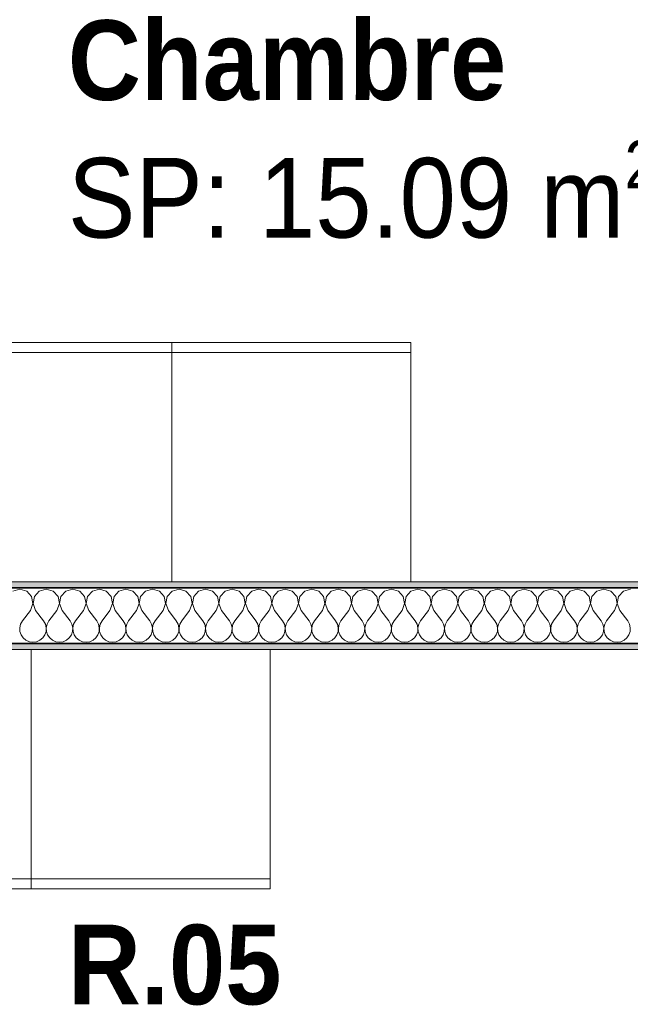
# Model space of a CAD drawing. Header units: centimetres. Extents: x -7.1 to 26.5, y -14.7 to 18.1.
# Tile 41 of 186: x 3.7 to 5.2, y 5.7 to 8.2. Entities that reach past the tile are written whole.
import ezdxf

# ---------------------------------------------------------------- set-up
doc = ezdxf.new("R2010")
doc.units = ezdxf.units.CM
doc.header["$LTSCALE"] = 10
doc.linetypes.add('AUSGEZOGEN', pattern=[0])
for name, color, linetype in [('XR$1$015 Murs intérieurs', 7, 'Continuous'), ('XR$1$015 Murs intérieurs – Lignes de séparation des couches', 7, 'Continuous'), ('XR$1$065 Mobilier installé', 7, 'Continuous'), ('XR$1$080 Définition des locaux – Contour', 7, 'Continuous'), ('XR$2$080 Définition des locaux – Texte', 7, 'Continuous'), ('XR$3$015 Murs intérieurs – Hachures des composants', 7, 'Continuous')]:
    doc.layers.add(name, color=color, linetype=linetype)
doc.styles.add('ARIAL', font='arial.ttf')

# ---------------------------------------------------------------- blocks, each defined once
blk = doc.blocks.new('COMPLEXOBJECT_162')
at = {"layer": 'XR$3$015 Murs intérieurs – Hachures des composants', "color": 8, "linetype": 'AUSGEZOGEN', "lineweight": 13, "transparency": 33554687}
for p, q in [((3.7, 6.7652), (3.6825, 6.7602)), ((3.7175, 6.7602), (3.7, 6.7652)), ((3.7298, 6.7467), (3.7175, 6.7602)), ((3.7332, 6.7288), (3.7298, 6.7467)), ((3.7369, 6.7467), (3.7335, 6.7288)), ((3.7491, 6.7602), (3.7369, 6.7467)), ((3.7667, 6.7652), (3.7491, 6.7602)), ((3.7842, 6.7602), (3.7667, 6.7652)), ((3.7965, 6.7467), (3.7842, 6.7602)), ((3.7999, 6.7288), (3.7965, 6.7467)), ((3.8035, 6.7467), (3.8001, 6.7288)), ((3.8158, 6.7602), (3.8035, 6.7467)), ((3.8333, 6.7652), (3.8158, 6.7602)), ((3.8509, 6.7602), (3.8333, 6.7652)), ((3.8631, 6.7467), (3.8509, 6.7602)), ((3.8665, 6.7288), (3.8631, 6.7467)), ((3.8702, 6.7467), (3.8668, 6.7288)), ((3.8825, 6.7602), (3.8702, 6.7467)), ((3.9, 6.7652), (3.8825, 6.7602)), ((3.9175, 6.7602), (3.9, 6.7652)), ((3.9298, 6.7467), (3.9175, 6.7602)), ((3.9332, 6.7288), (3.9298, 6.7467)), ((3.9369, 6.7467), (3.9335, 6.7288)), ((3.9491, 6.7602), (3.9369, 6.7467)), ((3.9667, 6.7652), (3.9491, 6.7602)), ((3.9842, 6.7602), (3.9667, 6.7652)), ((3.9965, 6.7467), (3.9842, 6.7602)), ((3.9999, 6.7288), (3.9965, 6.7467)), ((4.0035, 6.7467), (4.0001, 6.7288)), ((4.0158, 6.7602), (4.0035, 6.7467)), ((4.0333, 6.7652), (4.0158, 6.7602)), ((4.0509, 6.7602), (4.0333, 6.7652)), ((4.0631, 6.7467), (4.0509, 6.7602)), ((4.0665, 6.7288), (4.0631, 6.7467)), ((4.0702, 6.7467), (4.0668, 6.7288)), ((4.0825, 6.7602), (4.0702, 6.7467)), ((4.1, 6.7652), (4.0825, 6.7602)), ((4.1175, 6.7602), (4.1, 6.7652)), ((4.1298, 6.7467), (4.1175, 6.7602)), ((4.1332, 6.7288), (4.1298, 6.7467)), ((4.1369, 6.7467), (4.1335, 6.7288)), ((4.1491, 6.7602), (4.1369, 6.7467)), ((4.1667, 6.7652), (4.1491, 6.7602)), ((4.1842, 6.7602), (4.1667, 6.7652)), ((4.1965, 6.7467), (4.1842, 6.7602)), ((4.1999, 6.7288), (4.1965, 6.7467)), ((4.2035, 6.7467), (4.2001, 6.7288)), ((4.2158, 6.7602), (4.2035, 6.7467)), ((4.2333, 6.7652), (4.2158, 6.7602)), ((4.2509, 6.7602), (4.2333, 6.7652)), ((4.2631, 6.7467), (4.2509, 6.7602)), ((4.2665, 6.7288), (4.2631, 6.7467)), ((4.2702, 6.7467), (4.2668, 6.7288)), ((4.2825, 6.7602), (4.2702, 6.7467)), ((4.3, 6.7652), (4.2825, 6.7602)), ((4.3175, 6.7602), (4.3, 6.7652)), ((4.3298, 6.7467), (4.3175, 6.7602)), ((4.3332, 6.7288), (4.3298, 6.7467)), ((4.3369, 6.7467), (4.3335, 6.7288)), ((4.3491, 6.7602), (4.3369, 6.7467)), ((4.3667, 6.7652), (4.3491, 6.7602)), ((4.3842, 6.7602), (4.3667, 6.7652)), ((4.3965, 6.7467), (4.3842, 6.7602)), ((4.3999, 6.7288), (4.3965, 6.7467)), ((4.4035, 6.7467), (4.4001, 6.7288)), ((4.4158, 6.7602), (4.4035, 6.7467)), ((4.4333, 6.7652), (4.4158, 6.7602)), ((4.4509, 6.7602), (4.4333, 6.7652)), ((4.4631, 6.7467), (4.4509, 6.7602)), ((4.4665, 6.7288), (4.4631, 6.7467)), ((4.4702, 6.7467), (4.4668, 6.7288)), ((4.4825, 6.7602), (4.4702, 6.7467)), ((4.5, 6.7652), (4.4825, 6.7602)), ((4.5175, 6.7602), (4.5, 6.7652)), ((4.5298, 6.7467), (4.5175, 6.7602)), ((4.5332, 6.7288), (4.5298, 6.7467)), ((4.5369, 6.7467), (4.5335, 6.7288)), ((4.5491, 6.7602), (4.5369, 6.7467)), ((4.5667, 6.7652), (4.5491, 6.7602)), ((4.5842, 6.7602), (4.5667, 6.7652)), ((4.5965, 6.7467), (4.5842, 6.7602)), ((4.5999, 6.7288), (4.5965, 6.7467)), ((4.6035, 6.7467), (4.6001, 6.7288)), ((4.6158, 6.7602), (4.6035, 6.7467)), ((4.6333, 6.7652), (4.6158, 6.7602)), ((4.6509, 6.7602), (4.6333, 6.7652)), ((4.6631, 6.7467), (4.6509, 6.7602)), ((4.6665, 6.7288), (4.6631, 6.7467)), ((4.6702, 6.7467), (4.6668, 6.7288)), ((4.6825, 6.7602), (4.6702, 6.7467)), ((4.7, 6.7652), (4.6825, 6.7602)), ((4.7175, 6.7602), (4.7, 6.7652)), ((4.7298, 6.7467), (4.7175, 6.7602)), ((4.7332, 6.7288), (4.7298, 6.7467)), ((4.7369, 6.7467), (4.7335, 6.7288)), ((4.7491, 6.7602), (4.7369, 6.7467)), ((4.7667, 6.7652), (4.7491, 6.7602)), ((4.7842, 6.7602), (4.7667, 6.7652)), ((4.7965, 6.7467), (4.7842, 6.7602)), ((4.7999, 6.7288), (4.7965, 6.7467)), ((4.8035, 6.7467), (4.8001, 6.7288)), ((4.8158, 6.7602), (4.8035, 6.7467)), ((4.8333, 6.7652), (4.8158, 6.7602)), ((4.8509, 6.7602), (4.8333, 6.7652)), ((4.8631, 6.7467), (4.8509, 6.7602)), ((4.8665, 6.7288), (4.8631, 6.7467)), ((4.8702, 6.7467), (4.8668, 6.7288)), ((4.8825, 6.7602), (4.8702, 6.7467)), ((4.9, 6.7652), (4.8825, 6.7602)), ((4.9175, 6.7602), (4.9, 6.7652)), ((4.9298, 6.7467), (4.9175, 6.7602)), ((4.9332, 6.7288), (4.9298, 6.7467)), ((4.9369, 6.7467), (4.9335, 6.7288)), ((4.9491, 6.7602), (4.9369, 6.7467)), ((4.9667, 6.7652), (4.9491, 6.7602)), ((4.9842, 6.7602), (4.9667, 6.7652)), ((4.9965, 6.7467), (4.9842, 6.7602)), ((4.9999, 6.7288), (4.9965, 6.7467)), ((5.0035, 6.7467), (5.0001, 6.7288)), ((5.0158, 6.7602), (5.0035, 6.7467)), ((5.0333, 6.7652), (5.0158, 6.7602)), ((5.0509, 6.7602), (5.0333, 6.7652)), ((5.0631, 6.7467), (5.0509, 6.7602)), ((5.0665, 6.7288), (5.0631, 6.7467)), ((5.0702, 6.7467), (5.0668, 6.7288)), ((5.0825, 6.7602), (5.0702, 6.7467)), ((5.1, 6.7652), (5.0825, 6.7602)), ((5.1175, 6.7602), (5.1, 6.7652)), ((5.1298, 6.7467), (5.1175, 6.7602)), ((5.1332, 6.7288), (5.1298, 6.7467)), ((5.1369, 6.7467), (5.1335, 6.7288)), ((5.1491, 6.7602), (5.1369, 6.7467)), ((5.1667, 6.7652), (5.1491, 6.7602)), ((5.1842, 6.7602), (5.1667, 6.7652)), ((5.1965, 6.7467), (5.1842, 6.7602)), ((5.1999, 6.7288), (5.1965, 6.7467)), ((5.2035, 6.7467), (5.2001, 6.7288)), ((5.2158, 6.7602), (5.2035, 6.7467)), ((5.2333, 6.7652), (5.2158, 6.7602)), ((3.7267, 6.7118), (3.7332, 6.7288)), ((3.7335, 6.7288), (3.74, 6.7118)), ((3.7933, 6.7118), (3.7999, 6.7288)), ((3.8001, 6.7288), (3.8067, 6.7118)), ((3.86, 6.7118), (3.8665, 6.7288)), ((3.8668, 6.7288), (3.8733, 6.7118)), ((3.9267, 6.7118), (3.9332, 6.7288)), ((3.9335, 6.7288), (3.94, 6.7118)), ((3.9933, 6.7118), (3.9999, 6.7288)), ((4.0001, 6.7288), (4.0067, 6.7118)), ((4.06, 6.7118), (4.0665, 6.7288)), ((4.0668, 6.7288), (4.0733, 6.7118)), ((4.1267, 6.7118), (4.1332, 6.7288)), ((4.1335, 6.7288), (4.14, 6.7118)), ((4.1933, 6.7118), (4.1999, 6.7288)), ((4.2001, 6.7288), (4.2067, 6.7118)), ((4.26, 6.7118), (4.2665, 6.7288)), ((4.2668, 6.7288), (4.2733, 6.7118)), ((4.3267, 6.7118), (4.3332, 6.7288)), ((4.3335, 6.7288), (4.34, 6.7118)), ((4.3933, 6.7118), (4.3999, 6.7288)), ((4.4001, 6.7288), (4.4067, 6.7118)), ((4.46, 6.7118), (4.4665, 6.7288)), ((4.4668, 6.7288), (4.4733, 6.7118)), ((4.5267, 6.7118), (4.5332, 6.7288)), ((4.5335, 6.7288), (4.54, 6.7118)), ((4.5933, 6.7118), (4.5999, 6.7288)), ((4.6001, 6.7288), (4.6067, 6.7118)), ((4.66, 6.7118), (4.6665, 6.7288)), ((4.6668, 6.7288), (4.6733, 6.7118)), ((4.7267, 6.7118), (4.7332, 6.7288)), ((4.7335, 6.7288), (4.74, 6.7118)), ((4.7933, 6.7118), (4.7999, 6.7288)), ((4.8001, 6.7288), (4.8067, 6.7118)), ((4.86, 6.7118), (4.8665, 6.7288)), ((4.8668, 6.7288), (4.8733, 6.7118)), ((4.9267, 6.7118), (4.9332, 6.7288)), ((4.9335, 6.7288), (4.94, 6.7118)), ((4.9933, 6.7118), (4.9999, 6.7288)), ((5.0001, 6.7288), (5.0067, 6.7118)), ((5.06, 6.7118), (5.0665, 6.7288)), ((5.0668, 6.7288), (5.0733, 6.7118)), ((5.1267, 6.7118), (5.1332, 6.7288)), ((5.1335, 6.7288), (5.14, 6.7118)), ((5.1933, 6.7118), (5.1999, 6.7288)), ((5.2001, 6.7288), (5.2067, 6.7118)), ((3.7267, 6.7118), (3.7067, 6.6852)), ((3.74, 6.7118), (3.76, 6.6852)), ((3.7933, 6.7118), (3.7733, 6.6852)), ((3.8067, 6.7118), (3.8267, 6.6852)), ((3.86, 6.7118), (3.84, 6.6852)), ((3.8733, 6.7118), (3.8933, 6.6852)), ((3.9267, 6.7118), (3.9067, 6.6852)), ((3.94, 6.7118), (3.96, 6.6852)), ((3.9933, 6.7118), (3.9733, 6.6852)), ((4.0067, 6.7118), (4.0267, 6.6852)), ((4.06, 6.7118), (4.04, 6.6852)), ((4.0733, 6.7118), (4.0933, 6.6852)), ((4.1267, 6.7118), (4.1067, 6.6852)), ((4.14, 6.7118), (4.16, 6.6852)), ((4.1933, 6.7118), (4.1733, 6.6852)), ((4.2067, 6.7118), (4.2267, 6.6852)), ((4.26, 6.7118), (4.24, 6.6852)), ((4.2733, 6.7118), (4.2933, 6.6852)), ((4.3267, 6.7118), (4.3067, 6.6852)), ((4.34, 6.7118), (4.36, 6.6852)), ((4.3933, 6.7118), (4.3733, 6.6852)), ((4.4067, 6.7118), (4.4267, 6.6852)), ((4.46, 6.7118), (4.44, 6.6852)), ((4.4733, 6.7118), (4.4933, 6.6852)), ((4.5267, 6.7118), (4.5067, 6.6852)), ((4.54, 6.7118), (4.56, 6.6852)), ((4.5933, 6.7118), (4.5733, 6.6852)), ((4.6067, 6.7118), (4.6267, 6.6852)), ((4.66, 6.7118), (4.64, 6.6852)), ((4.6733, 6.7118), (4.6933, 6.6852)), ((4.7267, 6.7118), (4.7067, 6.6852)), ((4.74, 6.7118), (4.76, 6.6852)), ((4.7933, 6.7118), (4.7733, 6.6852)), ((4.8067, 6.7118), (4.8267, 6.6852)), ((4.86, 6.7118), (4.84, 6.6852)), ((4.8733, 6.7118), (4.8933, 6.6852)), ((4.9267, 6.7118), (4.9067, 6.6852)), ((4.94, 6.7118), (4.96, 6.6852)), ((4.9933, 6.7118), (4.9733, 6.6852)), ((5.0067, 6.7118), (5.0267, 6.6852)), ((5.06, 6.7118), (5.04, 6.6852)), ((5.0733, 6.7118), (5.0933, 6.6852)), ((5.1267, 6.7118), (5.1067, 6.6852)), ((5.14, 6.7118), (5.16, 6.6852)), ((5.1933, 6.7118), (5.1733, 6.6852)), ((5.2067, 6.7118), (5.2267, 6.6852)), ((3.7022, 6.6771), (3.7001, 6.6682)), ((3.7067, 6.6852), (3.7022, 6.6771)), ((3.7645, 6.6771), (3.76, 6.6852)), ((3.7665, 6.6682), (3.7645, 6.6771)), ((3.7689, 6.6771), (3.7668, 6.6682)), ((3.7733, 6.6852), (3.7689, 6.6771)), ((3.8311, 6.6771), (3.8267, 6.6852)), ((3.8332, 6.6682), (3.8311, 6.6771)), ((3.8355, 6.6771), (3.8335, 6.6682)), ((3.84, 6.6852), (3.8355, 6.6771)), ((3.8978, 6.6771), (3.8933, 6.6852)), ((3.8999, 6.6682), (3.8978, 6.6771)), ((3.9022, 6.6771), (3.9001, 6.6682)), ((3.9067, 6.6852), (3.9022, 6.6771)), ((3.9645, 6.6771), (3.96, 6.6852)), ((3.9665, 6.6682), (3.9645, 6.6771)), ((3.9689, 6.6771), (3.9668, 6.6682)), ((3.9733, 6.6852), (3.9689, 6.6771)), ((4.0311, 6.6771), (4.0267, 6.6852)), ((4.0332, 6.6682), (4.0311, 6.6771)), ((4.0355, 6.6771), (4.0335, 6.6682)), ((4.04, 6.6852), (4.0355, 6.6771)), ((4.0978, 6.6771), (4.0933, 6.6852)), ((4.0999, 6.6682), (4.0978, 6.6771)), ((4.1022, 6.6771), (4.1001, 6.6682)), ((4.1067, 6.6852), (4.1022, 6.6771)), ((4.1645, 6.6771), (4.16, 6.6852)), ((4.1665, 6.6682), (4.1645, 6.6771)), ((4.1689, 6.6771), (4.1668, 6.6682)), ((4.1733, 6.6852), (4.1689, 6.6771)), ((4.2311, 6.6771), (4.2267, 6.6852)), ((4.2332, 6.6682), (4.2311, 6.6771)), ((4.2355, 6.6771), (4.2335, 6.6682)), ((4.24, 6.6852), (4.2355, 6.6771)), ((4.2978, 6.6771), (4.2933, 6.6852)), ((4.2999, 6.6682), (4.2978, 6.6771)), ((4.3022, 6.6771), (4.3001, 6.6682)), ((4.3067, 6.6852), (4.3022, 6.6771)), ((4.3645, 6.6771), (4.36, 6.6852)), ((4.3665, 6.6682), (4.3645, 6.6771)), ((4.3689, 6.6771), (4.3668, 6.6682)), ((4.3733, 6.6852), (4.3689, 6.6771)), ((4.4311, 6.6771), (4.4267, 6.6852)), ((4.4332, 6.6682), (4.4311, 6.6771)), ((4.4355, 6.6771), (4.4335, 6.6682)), ((4.44, 6.6852), (4.4355, 6.6771)), ((4.4978, 6.6771), (4.4933, 6.6852)), ((4.4999, 6.6682), (4.4978, 6.6771)), ((4.5022, 6.6771), (4.5001, 6.6682)), ((4.5067, 6.6852), (4.5022, 6.6771)), ((4.5645, 6.6771), (4.56, 6.6852)), ((4.5665, 6.6682), (4.5645, 6.6771)), ((4.5689, 6.6771), (4.5668, 6.6682)), ((4.5733, 6.6852), (4.5689, 6.6771)), ((4.6311, 6.6771), (4.6267, 6.6852)), ((4.6332, 6.6682), (4.6311, 6.6771)), ((4.6355, 6.6771), (4.6335, 6.6682)), ((4.64, 6.6852), (4.6355, 6.6771)), ((4.6978, 6.6771), (4.6933, 6.6852)), ((4.6999, 6.6682), (4.6978, 6.6771)), ((4.7022, 6.6771), (4.7001, 6.6682)), ((4.7067, 6.6852), (4.7022, 6.6771)), ((4.7645, 6.6771), (4.76, 6.6852)), ((4.7665, 6.6682), (4.7645, 6.6771)), ((4.7689, 6.6771), (4.7668, 6.6682)), ((4.7733, 6.6852), (4.7689, 6.6771)), ((4.8311, 6.6771), (4.8267, 6.6852)), ((4.8332, 6.6682), (4.8311, 6.6771)), ((4.8355, 6.6771), (4.8335, 6.6682)), ((4.84, 6.6852), (4.8355, 6.6771)), ((4.8978, 6.6771), (4.8933, 6.6852)), ((4.8999, 6.6682), (4.8978, 6.6771)), ((4.9022, 6.6771), (4.9001, 6.6682)), ((4.9067, 6.6852), (4.9022, 6.6771)), ((4.9645, 6.6771), (4.96, 6.6852)), ((4.9665, 6.6682), (4.9645, 6.6771)), ((4.9689, 6.6771), (4.9668, 6.6682)), ((4.9733, 6.6852), (4.9689, 6.6771)), ((5.0311, 6.6771), (5.0267, 6.6852)), ((5.0332, 6.6682), (5.0311, 6.6771)), ((5.0355, 6.6771), (5.0335, 6.6682)), ((5.04, 6.6852), (5.0355, 6.6771)), ((5.0978, 6.6771), (5.0933, 6.6852)), ((5.0999, 6.6682), (5.0978, 6.6771)), ((5.1022, 6.6771), (5.1001, 6.6682)), ((5.1067, 6.6852), (5.1022, 6.6771)), ((5.1645, 6.6771), (5.16, 6.6852)), ((5.1665, 6.6682), (5.1645, 6.6771)), ((5.1689, 6.6771), (5.1668, 6.6682)), ((5.1733, 6.6852), (5.1689, 6.6771)), ((5.2311, 6.6771), (5.2267, 6.6852)), ((5.2332, 6.6682), (5.2311, 6.6771)), ((3.7001, 6.6682), (3.7006, 6.659)), ((3.7006, 6.659), (3.7035, 6.6503)), ((3.7035, 6.6503), (3.7087, 6.6427)), ((3.7579, 6.6427), (3.7631, 6.6503)), ((3.7631, 6.6503), (3.7661, 6.659)), ((3.7661, 6.659), (3.7665, 6.6682)), ((3.7668, 6.6682), (3.7672, 6.659)), ((3.7672, 6.659), (3.7702, 6.6503)), ((3.7702, 6.6503), (3.7754, 6.6427)), ((3.8246, 6.6427), (3.8298, 6.6503)), ((3.8298, 6.6503), (3.8328, 6.659)), ((3.8328, 6.659), (3.8332, 6.6682)), ((3.8335, 6.6682), (3.8339, 6.659)), ((3.8339, 6.659), (3.8369, 6.6503)), ((3.8369, 6.6503), (3.8421, 6.6427)), ((3.8913, 6.6427), (3.8965, 6.6503)), ((3.8965, 6.6503), (3.8994, 6.659)), ((3.8994, 6.659), (3.8999, 6.6682)), ((3.9001, 6.6682), (3.9006, 6.659)), ((3.9006, 6.659), (3.9035, 6.6503)), ((3.9035, 6.6503), (3.9087, 6.6427)), ((3.9579, 6.6427), (3.9631, 6.6503)), ((3.9631, 6.6503), (3.9661, 6.659)), ((3.9661, 6.659), (3.9665, 6.6682)), ((3.9668, 6.6682), (3.9672, 6.659)), ((3.9672, 6.659), (3.9702, 6.6503)), ((3.9702, 6.6503), (3.9754, 6.6427)), ((4.0246, 6.6427), (4.0298, 6.6503)), ((4.0298, 6.6503), (4.0328, 6.659)), ((4.0328, 6.659), (4.0332, 6.6682)), ((4.0335, 6.6682), (4.0339, 6.659)), ((4.0339, 6.659), (4.0369, 6.6503)), ((4.0369, 6.6503), (4.0421, 6.6427)), ((4.0913, 6.6427), (4.0965, 6.6503)), ((4.0965, 6.6503), (4.0994, 6.659)), ((4.0994, 6.659), (4.0999, 6.6682)), ((4.1001, 6.6682), (4.1006, 6.659)), ((4.1006, 6.659), (4.1035, 6.6503)), ((4.1035, 6.6503), (4.1087, 6.6427)), ((4.1579, 6.6427), (4.1631, 6.6503)), ((4.1631, 6.6503), (4.1661, 6.659)), ((4.1661, 6.659), (4.1665, 6.6682)), ((4.1668, 6.6682), (4.1672, 6.659)), ((4.1672, 6.659), (4.1702, 6.6503)), ((4.1702, 6.6503), (4.1754, 6.6427)), ((4.2246, 6.6427), (4.2298, 6.6503)), ((4.2298, 6.6503), (4.2328, 6.659)), ((4.2328, 6.659), (4.2332, 6.6682)), ((4.2335, 6.6682), (4.2339, 6.659)), ((4.2339, 6.659), (4.2369, 6.6503)), ((4.2369, 6.6503), (4.2421, 6.6427)), ((4.2913, 6.6427), (4.2965, 6.6503)), ((4.2965, 6.6503), (4.2994, 6.659)), ((4.2994, 6.659), (4.2999, 6.6682)), ((4.3001, 6.6682), (4.3006, 6.659)), ((4.3006, 6.659), (4.3035, 6.6503)), ((4.3035, 6.6503), (4.3087, 6.6427)), ((4.3579, 6.6427), (4.3631, 6.6503)), ((4.3631, 6.6503), (4.3661, 6.659)), ((4.3661, 6.659), (4.3665, 6.6682)), ((4.3668, 6.6682), (4.3672, 6.659)), ((4.3672, 6.659), (4.3702, 6.6503)), ((4.3702, 6.6503), (4.3754, 6.6427)), ((4.4246, 6.6427), (4.4298, 6.6503)), ((4.4298, 6.6503), (4.4328, 6.659)), ((4.4328, 6.659), (4.4332, 6.6682)), ((4.4335, 6.6682), (4.4339, 6.659)), ((4.4339, 6.659), (4.4369, 6.6503)), ((4.4369, 6.6503), (4.4421, 6.6427)), ((4.4913, 6.6427), (4.4965, 6.6503)), ((4.4965, 6.6503), (4.4994, 6.659)), ((4.4994, 6.659), (4.4999, 6.6682)), ((4.5001, 6.6682), (4.5006, 6.659)), ((4.5006, 6.659), (4.5035, 6.6503)), ((4.5035, 6.6503), (4.5087, 6.6427)), ((4.5579, 6.6427), (4.5631, 6.6503)), ((4.5631, 6.6503), (4.5661, 6.659)), ((4.5661, 6.659), (4.5665, 6.6682)), ((4.5668, 6.6682), (4.5672, 6.659)), ((4.5672, 6.659), (4.5702, 6.6503)), ((4.5702, 6.6503), (4.5754, 6.6427)), ((4.6246, 6.6427), (4.6298, 6.6503)), ((4.6298, 6.6503), (4.6328, 6.659)), ((4.6328, 6.659), (4.6332, 6.6682)), ((4.6335, 6.6682), (4.6339, 6.659)), ((4.6339, 6.659), (4.6369, 6.6503)), ((4.6369, 6.6503), (4.6421, 6.6427)), ((4.6913, 6.6427), (4.6965, 6.6503)), ((4.6965, 6.6503), (4.6994, 6.659)), ((4.6994, 6.659), (4.6999, 6.6682)), ((4.7001, 6.6682), (4.7006, 6.659)), ((4.7006, 6.659), (4.7035, 6.6503)), ((4.7035, 6.6503), (4.7087, 6.6427)), ((4.7579, 6.6427), (4.7631, 6.6503)), ((4.7631, 6.6503), (4.7661, 6.659)), ((4.7661, 6.659), (4.7665, 6.6682)), ((4.7668, 6.6682), (4.7672, 6.659)), ((4.7672, 6.659), (4.7702, 6.6503)), ((4.7702, 6.6503), (4.7754, 6.6427)), ((4.8246, 6.6427), (4.8298, 6.6503)), ((4.8298, 6.6503), (4.8328, 6.659)), ((4.8328, 6.659), (4.8332, 6.6682)), ((4.8335, 6.6682), (4.8339, 6.659)), ((4.8339, 6.659), (4.8369, 6.6503)), ((4.8369, 6.6503), (4.8421, 6.6427)), ((4.8913, 6.6427), (4.8965, 6.6503)), ((4.8965, 6.6503), (4.8994, 6.659)), ((4.8994, 6.659), (4.8999, 6.6682)), ((4.9001, 6.6682), (4.9006, 6.659)), ((4.9006, 6.659), (4.9035, 6.6503)), ((4.9035, 6.6503), (4.9087, 6.6427)), ((4.9579, 6.6427), (4.9631, 6.6503)), ((4.9631, 6.6503), (4.9661, 6.659)), ((4.9661, 6.659), (4.9665, 6.6682)), ((4.9668, 6.6682), (4.9672, 6.659)), ((4.9672, 6.659), (4.9702, 6.6503)), ((4.9702, 6.6503), (4.9754, 6.6427)), ((5.0246, 6.6427), (5.0298, 6.6503)), ((5.0298, 6.6503), (5.0328, 6.659)), ((5.0328, 6.659), (5.0332, 6.6682)), ((5.0335, 6.6682), (5.0339, 6.659)), ((5.0339, 6.659), (5.0369, 6.6503)), ((5.0369, 6.6503), (5.0421, 6.6427)), ((5.0913, 6.6427), (5.0965, 6.6503)), ((5.0965, 6.6503), (5.0994, 6.659)), ((5.0994, 6.659), (5.0999, 6.6682)), ((5.1001, 6.6682), (5.1006, 6.659)), ((5.1006, 6.659), (5.1035, 6.6503)), ((5.1035, 6.6503), (5.1087, 6.6427)), ((5.1579, 6.6427), (5.1631, 6.6503)), ((5.1631, 6.6503), (5.1661, 6.659)), ((5.1661, 6.659), (5.1665, 6.6682)), ((5.1668, 6.6682), (5.1672, 6.659)), ((5.1672, 6.659), (5.1702, 6.6503)), ((5.1702, 6.6503), (5.1754, 6.6427)), ((5.2246, 6.6427), (5.2298, 6.6503)), ((5.2298, 6.6503), (5.2328, 6.659)), ((5.2328, 6.659), (5.2332, 6.6682)), ((3.7087, 6.6427), (3.7158, 6.6368)), ((3.7158, 6.6368), (3.7242, 6.6331)), ((3.7242, 6.6331), (3.7333, 6.6318)), ((3.7333, 6.6318), (3.7424, 6.6331)), ((3.7424, 6.6331), (3.7509, 6.6368)), ((3.7509, 6.6368), (3.7579, 6.6427)), ((3.7754, 6.6427), (3.7825, 6.6368)), ((3.7825, 6.6368), (3.7909, 6.6331)), ((3.7909, 6.6331), (3.8, 6.6318)), ((3.8, 6.6318), (3.8091, 6.6331)), ((3.8091, 6.6331), (3.8175, 6.6368)), ((3.8175, 6.6368), (3.8246, 6.6427)), ((3.8421, 6.6427), (3.8491, 6.6368)), ((3.8491, 6.6368), (3.8576, 6.6331)), ((3.8576, 6.6331), (3.8667, 6.6318)), ((3.8667, 6.6318), (3.8758, 6.6331)), ((3.8758, 6.6331), (3.8842, 6.6368)), ((3.8842, 6.6368), (3.8913, 6.6427)), ((3.9087, 6.6427), (3.9158, 6.6368)), ((3.9158, 6.6368), (3.9242, 6.6331)), ((3.9242, 6.6331), (3.9333, 6.6318)), ((3.9333, 6.6318), (3.9424, 6.6331)), ((3.9424, 6.6331), (3.9509, 6.6368)), ((3.9509, 6.6368), (3.9579, 6.6427)), ((3.9754, 6.6427), (3.9825, 6.6368)), ((3.9825, 6.6368), (3.9909, 6.6331)), ((3.9909, 6.6331), (4, 6.6318)), ((4, 6.6318), (4.0091, 6.6331)), ((4.0091, 6.6331), (4.0175, 6.6368)), ((4.0175, 6.6368), (4.0246, 6.6427)), ((4.0421, 6.6427), (4.0491, 6.6368)), ((4.0491, 6.6368), (4.0576, 6.6331)), ((4.0576, 6.6331), (4.0667, 6.6318)), ((4.0667, 6.6318), (4.0758, 6.6331)), ((4.0758, 6.6331), (4.0842, 6.6368)), ((4.0842, 6.6368), (4.0913, 6.6427)), ((4.1087, 6.6427), (4.1158, 6.6368)), ((4.1158, 6.6368), (4.1242, 6.6331)), ((4.1242, 6.6331), (4.1333, 6.6318)), ((4.1333, 6.6318), (4.1424, 6.6331)), ((4.1424, 6.6331), (4.1509, 6.6368)), ((4.1509, 6.6368), (4.1579, 6.6427)), ((4.1754, 6.6427), (4.1825, 6.6368)), ((4.1825, 6.6368), (4.1909, 6.6331)), ((4.1909, 6.6331), (4.2, 6.6318)), ((4.2, 6.6318), (4.2091, 6.6331)), ((4.2091, 6.6331), (4.2175, 6.6368)), ((4.2175, 6.6368), (4.2246, 6.6427)), ((4.2421, 6.6427), (4.2491, 6.6368)), ((4.2491, 6.6368), (4.2576, 6.6331)), ((4.2576, 6.6331), (4.2667, 6.6318)), ((4.2667, 6.6318), (4.2758, 6.6331)), ((4.2758, 6.6331), (4.2842, 6.6368)), ((4.2842, 6.6368), (4.2913, 6.6427)), ((4.3087, 6.6427), (4.3158, 6.6368)), ((4.3158, 6.6368), (4.3242, 6.6331)), ((4.3242, 6.6331), (4.3333, 6.6318)), ((4.3333, 6.6318), (4.3424, 6.6331)), ((4.3424, 6.6331), (4.3509, 6.6368)), ((4.3509, 6.6368), (4.3579, 6.6427)), ((4.3754, 6.6427), (4.3825, 6.6368)), ((4.3825, 6.6368), (4.3909, 6.6331)), ((4.3909, 6.6331), (4.4, 6.6318)), ((4.4, 6.6318), (4.4091, 6.6331)), ((4.4091, 6.6331), (4.4175, 6.6368)), ((4.4175, 6.6368), (4.4246, 6.6427)), ((4.4421, 6.6427), (4.4491, 6.6368)), ((4.4491, 6.6368), (4.4576, 6.6331)), ((4.4576, 6.6331), (4.4667, 6.6318)), ((4.4667, 6.6318), (4.4758, 6.6331)), ((4.4758, 6.6331), (4.4842, 6.6368)), ((4.4842, 6.6368), (4.4913, 6.6427)), ((4.5087, 6.6427), (4.5158, 6.6368)), ((4.5158, 6.6368), (4.5242, 6.6331)), ((4.5242, 6.6331), (4.5333, 6.6318)), ((4.5333, 6.6318), (4.5424, 6.6331)), ((4.5424, 6.6331), (4.5509, 6.6368)), ((4.5509, 6.6368), (4.5579, 6.6427)), ((4.5754, 6.6427), (4.5825, 6.6368)), ((4.5825, 6.6368), (4.5909, 6.6331)), ((4.5909, 6.6331), (4.6, 6.6318)), ((4.6, 6.6318), (4.6091, 6.6331)), ((4.6091, 6.6331), (4.6175, 6.6368)), ((4.6175, 6.6368), (4.6246, 6.6427)), ((4.6421, 6.6427), (4.6491, 6.6368)), ((4.6491, 6.6368), (4.6576, 6.6331)), ((4.6576, 6.6331), (4.6667, 6.6318)), ((4.6667, 6.6318), (4.6758, 6.6331)), ((4.6758, 6.6331), (4.6842, 6.6368)), ((4.6842, 6.6368), (4.6913, 6.6427)), ((4.7087, 6.6427), (4.7158, 6.6368)), ((4.7158, 6.6368), (4.7242, 6.6331)), ((4.7242, 6.6331), (4.7333, 6.6318)), ((4.7333, 6.6318), (4.7424, 6.6331)), ((4.7424, 6.6331), (4.7509, 6.6368)), ((4.7509, 6.6368), (4.7579, 6.6427)), ((4.7754, 6.6427), (4.7825, 6.6368)), ((4.7825, 6.6368), (4.7909, 6.6331)), ((4.7909, 6.6331), (4.8, 6.6318)), ((4.8, 6.6318), (4.8091, 6.6331)), ((4.8091, 6.6331), (4.8175, 6.6368)), ((4.8175, 6.6368), (4.8246, 6.6427)), ((4.8421, 6.6427), (4.8491, 6.6368)), ((4.8491, 6.6368), (4.8576, 6.6331)), ((4.8576, 6.6331), (4.8667, 6.6318)), ((4.8667, 6.6318), (4.8758, 6.6331)), ((4.8758, 6.6331), (4.8842, 6.6368)), ((4.8842, 6.6368), (4.8913, 6.6427)), ((4.9087, 6.6427), (4.9158, 6.6368)), ((4.9158, 6.6368), (4.9242, 6.6331)), ((4.9242, 6.6331), (4.9333, 6.6318)), ((4.9333, 6.6318), (4.9424, 6.6331)), ((4.9424, 6.6331), (4.9509, 6.6368)), ((4.9509, 6.6368), (4.9579, 6.6427)), ((4.9754, 6.6427), (4.9825, 6.6368)), ((4.9825, 6.6368), (4.9909, 6.6331)), ((4.9909, 6.6331), (5, 6.6318)), ((5, 6.6318), (5.0091, 6.6331)), ((5.0091, 6.6331), (5.0175, 6.6368)), ((5.0175, 6.6368), (5.0246, 6.6427)), ((5.0421, 6.6427), (5.0491, 6.6368)), ((5.0491, 6.6368), (5.0576, 6.6331)), ((5.0576, 6.6331), (5.0667, 6.6318)), ((5.0667, 6.6318), (5.0758, 6.6331)), ((5.0758, 6.6331), (5.0842, 6.6368)), ((5.0842, 6.6368), (5.0913, 6.6427)), ((5.1087, 6.6427), (5.1158, 6.6368)), ((5.1158, 6.6368), (5.1242, 6.6331)), ((5.1242, 6.6331), (5.1333, 6.6318)), ((5.1333, 6.6318), (5.1424, 6.6331)), ((5.1424, 6.6331), (5.1509, 6.6368)), ((5.1509, 6.6368), (5.1579, 6.6427)), ((5.1754, 6.6427), (5.1825, 6.6368)), ((5.1825, 6.6368), (5.1909, 6.6331)), ((5.1909, 6.6331), (5.2, 6.6318)), ((5.2, 6.6318), (5.2091, 6.6331)), ((5.2091, 6.6331), (5.2175, 6.6368)), ((5.2175, 6.6368), (5.2246, 6.6427))]:
    blk.add_line(p, q, dxfattribs=at)

msp = doc.modelspace()

# ---------------------------------------------------------------- hatches: boundary and pattern name
at = {"layer": 'XR$3$015 Murs intérieurs – Hachures des composants', "linetype": 'AUSGEZOGEN', "lineweight": 13, "true_color": 0x202020, "transparency": 33554687}
for points in [[(6.1018, 6.7835), (2.2818, 6.7835), (2.2818, 6.7685), (6.1018, 6.7685)], [(6.1018, 6.6285), (2.2818, 6.6285), (2.2818, 6.6135), (6.1018, 6.6135)]]:
    msp.add_hatch(color=250, dxfattribs=at).paths.add_polyline_path(points)

# ---------------------------------------------------------------- linework, layer by layer
at = {"layer": 'XR$1$015 Murs intérieurs', "color": 7, "linetype": 'AUSGEZOGEN', "lineweight": 18, "transparency": 33554687}
for p, q in [((6.1018, 6.7835), (2.2818, 6.7835)), ((2.2818, 6.6135), (6.1018, 6.6135))]:
    msp.add_line(p, q, dxfattribs=at)
at = {"layer": 'XR$1$015 Murs intérieurs – Lignes de séparation des couches', "color": 7, "linetype": 'AUSGEZOGEN', "lineweight": 35, "transparency": 33554687}
for p, q in [((6.1018, 6.7685), (2.2818, 6.7685)), ((6.1018, 6.6285), (2.2818, 6.6285))]:
    msp.add_line(p, q, dxfattribs=at)
at = {"layer": 'XR$1$065 Mobilier installé', "color": 8, "linetype": 'AUSGEZOGEN', "lineweight": 13, "transparency": 33554687}
for p, q in [((4.0818, 7.3585), (3.4818, 7.3585)), ((4.6818, 7.3585), (4.0818, 7.3585)), ((3.1287, 6.0385), (3.7287, 6.0385)), ((3.7287, 6.0385), (4.3287, 6.0385))]:
    msp.add_line(p, q, dxfattribs=at)
for points in [[(4.0818, 7.3835), (3.4818, 7.3835), (3.4818, 6.7835), (4.0818, 6.7835), (4.0818, 7.3835)], [(4.6818, 7.3835), (4.0818, 7.3835), (4.0818, 6.7835), (4.6818, 6.7835), (4.6818, 7.3835)], [(3.1287, 6.0135), (3.7287, 6.0135), (3.7287, 6.6135), (3.1287, 6.6135), (3.1287, 6.0135)], [(3.7287, 6.0135), (4.3287, 6.0135), (4.3287, 6.6135), (3.7287, 6.6135), (3.7287, 6.0135)]]:
    msp.add_lwpolyline(points, close=True, dxfattribs=at)
at = {"layer": 'XR$1$080 Définition des locaux – Contour', "color": 8, "linetype": 'AUSGEZOGEN', "lineweight": 13, "transparency": 33554687}
for points in [[(2.2818, 10.7335), (2.2818, 6.7835), (6.1018, 6.7835), (6.1018, 10.7335), (2.2818, 10.7335)], [(6.1018, 3.7535), (6.1018, 6.6135), (2.2818, 6.6135), (2.2818, 3.7535), (6.1018, 3.7535)]]:
    msp.add_lwpolyline(points, close=True, dxfattribs=at)

# ---------------------------------------------------------------- block references
at = {"layer": 'XR$3$015 Murs intérieurs – Hachures des composants', "color": 8, "linetype": 'AUSGEZOGEN', "lineweight": 13, "transparency": 33554687}
msp.add_blockref('COMPLEXOBJECT_162', (0, 0), dxfattribs=at)

# ---------------------------------------------------------------- texts
at = {"layer": 'XR$2$080 Définition des locaux – Texte', "color": 7, "linetype": 'AUSGEZOGEN', "transparency": 33554687, "char_height": 0.2, "width": 1.560522, "attachment_point": 1, "line_spacing_factor": 0.903614, "style": 'ARIAL'}
for s, insert in [('\\A1;{\\fArial|b1|i0|c162|p34;\\W0.90909;R.04}\\P{\\fArial|b1|i0|c162|p34;\\W0.90909;Chambre }\\P{\\W0.90909;SP: 15.09 m\\H0.6x;\\S2^ ;}', (3.821, 8.4933)), ('\\A1;{\\fArial|b1|i0|c162|p34;\\W0.90909;R.05}\\P{\\fArial|b1|i0|c162|p34;\\W0.90909;Chambre}\\P{\\W0.90909;SP: 10.93 m\\H0.6x;\\S2^ ;}', (3.821, 5.9233))]:
    msp.add_mtext(s, dxfattribs=dict(at, insert=insert))

doc.saveas('drawing.dxf')
